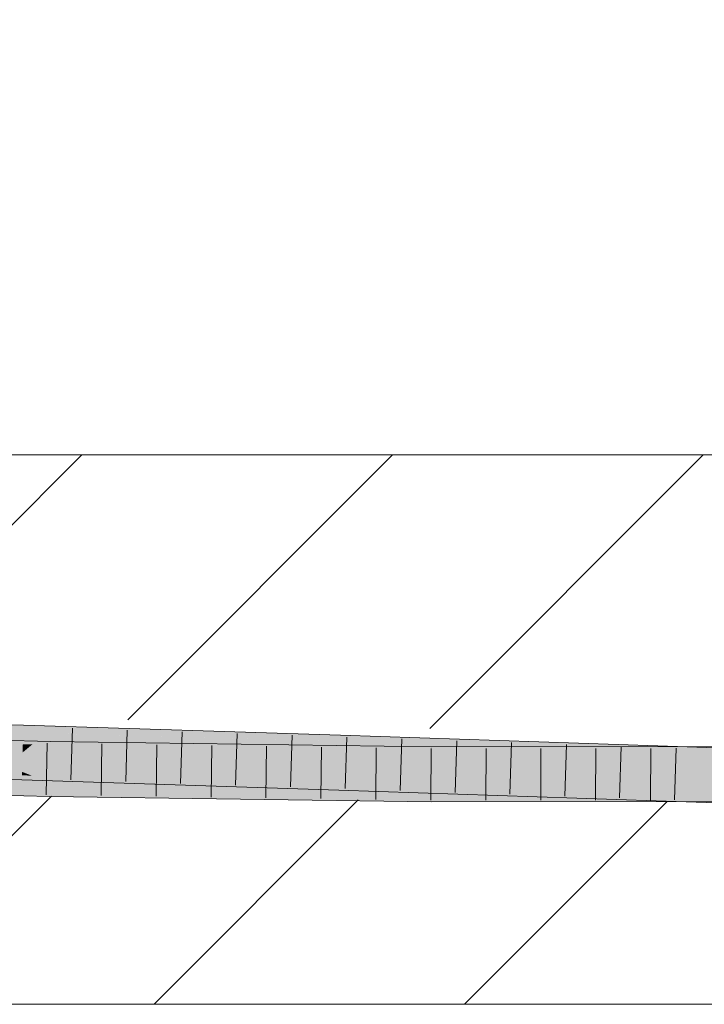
# Model space of a CAD drawing. Extents: x -720 to 300, y 62 to 1107.
# Tile 118 of 250: x 223.91 to 227.03, y 715.6 to 720.08. Entities that reach past the tile are written whole.
import ezdxf
from ezdxf.lldxf.tags import DXFTag

# ---------------------------------------------------------------- set-up
doc = ezdxf.new("R2010")
doc.units = 0
doc.layers.get('0').update_dxf_attribs({"lineweight": 35})
for name, color, linetype, lineweight, true_color in [('E_Detail_Beschriftung', 7, 'Continuous', 13, 0x009900), ('E_Detail_Wandschraffur', 7, 'Continuous', 5, 0xc0c0c0), ('E_Leerrohr 25-A06G9FMB8I', 7, 'Continuous', 9, 0xff8000), ('E_Leerrohr 25-Shading', 7, 'Continuous', 9, 0xff8000)]:
    doc.layers.add(name, color=color, linetype=linetype, lineweight=lineweight, true_color=true_color)
doc.layers.add('E_Detail_Linie_Text_Bem', color=7, linetype='Continuous', lineweight=13)
doc.styles.get("Standard").update_dxf_attribs({"font": 'ARIALN.TTF'})
tags = doc.linetypes.add('fein_strichliert', pattern=[4, 1, -2, 1]).pattern_tags.tags
tags[8:9] = [DXFTag(74, 4), DXFTag(75, 0), DXFTag(340, '0'), DXFTag(46, 0.0), DXFTag(50, 0.0), DXFTag(44, 0.0), DXFTag(45, 0.0)]
tags[6:7] = [DXFTag(74, 4), DXFTag(75, 0), DXFTag(340, '0'), DXFTag(46, 0.0), DXFTag(50, 0.0), DXFTag(44, 0.0), DXFTag(45, 0.0)]
tags[4:5] = [DXFTag(74, 4), DXFTag(75, 0), DXFTag(340, '0'), DXFTag(46, 0.0), DXFTag(50, 0.0), DXFTag(44, 0.0), DXFTag(45, 0.0)]

# ---------------------------------------------------------------- blocks, each defined once
blk = doc.blocks.new('Shading-A06G9FDB8I', base_point=(181.435, 714.5839))
at = {"layer": 'E_Leerrohr 25-Shading', "color": 43, "true_color": 0xd7ab7f}
for points in [[(222.5023, 716.8702), (223.9274, 716.834), (222.5026, 716.8857), (223.9278, 716.849)], [(223.9278, 716.849), (223.9285, 716.8707), (222.5026, 716.8857), (222.503, 716.9069)], [(223.9278, 716.849), (223.9274, 716.834), (224.4811, 716.8304)], [(225.2871, 716.8273), (223.9285, 716.8707), (224.4811, 716.8304), (223.9278, 716.849)], [(222.4355, 716.7975), (224.0518, 716.7955), (222.4364, 716.8341)], [(224.0518, 716.7955), (222.4355, 716.7975), (224.0518, 716.7952), (222.6021, 716.7935)], [(222.6021, 716.7935), (224.0513, 716.7695), (224.0518, 716.7952)], [(222.9149, 716.7883), (222.6021, 716.7935), (224.0511, 716.7589)], [(224.0276, 716.8309), (224.5084, 716.8295), (223.9274, 716.834), (224.4811, 716.8304)], [(225.3728, 716.8245), (224.7056, 716.8289), (225.372, 716.7994), (224.0276, 716.8309)], [(225.2432, 716.8024), (224.0276, 716.8309), (225.3719, 716.7978), (225.3716, 716.7879)], [(225.7879, 716.7552), (225.7879, 716.7709), (224.0513, 716.7695), (224.0518, 716.7955)], [(224.5084, 716.8295), (224.7056, 716.8289), (224.4811, 716.8304)], [(225.2871, 716.8273), (224.4811, 716.8304), (224.7056, 716.8289)], [(224.7056, 716.8289), (225.3728, 716.8245), (225.2871, 716.8273)], [(225.372, 716.7994), (225.2432, 716.8024), (225.3719, 716.7978)], [(226.8162, 716.7408), (225.9964, 716.774), (225.3716, 716.7879), (225.3719, 716.7978)], [(225.9964, 716.774), (225.372, 716.7994), (225.3719, 716.7978)], [(226.817, 716.7631), (226.8174, 716.7755), (225.372, 716.7994), (225.3728, 716.8245)], [(226.8164, 716.7454), (226.817, 716.7631), (225.9964, 716.774), (225.372, 716.7994)], [(224.0513, 716.7695), (222.9149, 716.7883), (224.0511, 716.7589)], [(225.5539, 716.7404), (224.0513, 716.7695), (225.292, 716.7413), (224.0511, 716.7589)], [(225.7879, 716.7552), (224.0513, 716.7695), (225.7878, 716.7396), (225.5539, 716.7404)], [(226.8162, 716.7408), (225.3716, 716.7879), (226.4992, 716.7497)], [(225.7878, 716.7396), (227.011, 716.7609), (225.7879, 716.7552)], [(225.7878, 716.7396), (226.746, 716.7433), (227.011, 716.7609), (227.0108, 716.7491)], [(225.7879, 716.7552), (227.011, 716.7609), (225.7879, 716.7709), (227.0112, 716.7722)], [(226.8164, 716.7454), (225.9964, 716.774), (226.7139, 716.7468)], [(225.9964, 716.774), (226.8162, 716.7408), (226.8163, 716.7429)], [(226.4992, 716.7497), (226.8162, 716.7389), (226.8162, 716.7408)], [(226.746, 716.7433), (227.0108, 716.7444), (227.0108, 716.7491)], [(226.8164, 716.7454), (226.9266, 716.744), (226.817, 716.7631), (226.9268, 716.7606)], [(226.817, 716.7631), (226.9268, 716.7606), (226.8174, 716.7755), (226.927, 716.7721)], [(226.9266, 716.744), (227.9528, 716.7314), (226.9268, 716.7606), (228.2435, 716.7303)], [(226.9268, 716.7606), (228.2435, 716.7303), (226.927, 716.7721), (228.2435, 716.7308)], [(227.0108, 716.7444), (227.6992, 716.7471), (227.0108, 716.7491), (227.6992, 716.7642)], [(227.0108, 716.7491), (227.6992, 716.7642), (227.011, 716.7609)], [(227.011, 716.7609), (227.6992, 716.7642), (227.0112, 716.7722), (227.6992, 716.7728)], [(225.7877, 716.7359), (225.5539, 716.7404), (225.292, 716.7413)], [(225.5419, 716.7386), (225.292, 716.7413), (225.7877, 716.7344)], [(225.7877, 716.7359), (225.5419, 716.7386), (225.7877, 716.7344)], [(225.5539, 716.7404), (225.7877, 716.7359), (225.7878, 716.7396)], [(226.4618, 716.7371), (226.746, 716.7433), (225.7877, 716.7359), (225.7878, 716.7396)], [(226.9185, 716.738), (225.7877, 716.7359), (226.9184, 716.7355), (225.7877, 716.7344)], [(226.4618, 716.7371), (226.9185, 716.739), (226.746, 716.7433), (226.9186, 716.744)], [(226.9185, 716.739), (226.4618, 716.7371), (226.9185, 716.738)], [(226.8163, 716.7429), (226.8164, 716.7454), (226.7139, 716.7468)], [(226.8163, 716.7429), (226.8162, 716.7408), (227.0412, 716.735)], [(226.8162, 716.7408), (226.8162, 716.7389), (228.2427, 716.704), (228.2425, 716.6942)], [(227.0412, 716.735), (227.9528, 716.7314), (226.8163, 716.7429), (226.8164, 716.7454)], [(227.6992, 716.7394), (226.9185, 716.738), (227.6992, 716.7362), (226.9184, 716.7355)], [(226.9185, 716.739), (227.6992, 716.7422), (226.9186, 716.744), (227.6992, 716.7471)], [(227.0107, 716.7381), (227.0107, 716.7394), (226.9185, 716.738), (226.9185, 716.739)], [(227.6992, 716.7422), (227.0107, 716.7394), (227.6992, 716.7394), (227.0107, 716.7381)], [(222.4981, 716.6569), (223.9213, 716.6208), (222.4984, 716.6734), (223.9213, 716.622)], [(222.4984, 716.6734), (223.9213, 716.622), (222.4987, 716.6876), (223.9219, 716.6419)], [(222.4987, 716.6876), (223.9219, 716.6419), (222.4988, 716.6935), (223.9222, 716.6539)], [(223.9222, 716.6539), (223.9223, 716.6573), (222.4988, 716.6935)], [(222.431, 716.6208), (222.5522, 716.6156), (224.0478, 716.5822), (224.0477, 716.5784)], [(222.5522, 716.6156), (223.2377, 716.5864), (224.0477, 716.5784), (224.0475, 716.5673)], [(223.9213, 716.622), (224.0268, 716.6174), (223.9219, 716.6419), (223.9675, 716.6401)], [(223.9213, 716.6208), (224.0268, 716.6174), (223.9213, 716.622)], [(223.9219, 716.6419), (223.9675, 716.6401), (223.9222, 716.6539), (223.9322, 716.6536)], [(223.9322, 716.6536), (223.9223, 716.6573), (223.9222, 716.6539)], [(225.3655, 716.6024), (225.3657, 716.6093), (223.9322, 716.6536), (223.9223, 716.6573)], [(225.3657, 716.6093), (225.3658, 716.6112), (223.9223, 716.6573)], [(223.9322, 716.6536), (223.9675, 716.6401), (225.3655, 716.6024), (225.3649, 716.5842)], [(223.9675, 716.6401), (224.0268, 716.6174), (225.3649, 716.5842), (225.3646, 716.5746)], [(224.0474, 716.5635), (224.0475, 716.5673), (222.5031, 716.6036), (222.503, 716.6037)], [(222.5031, 716.6036), (222.5317, 716.5969), (224.0474, 716.5635), (224.0472, 716.551)], [(222.5317, 716.5969), (222.6022, 716.5801), (224.0472, 716.551), (224.0471, 716.5455)], [(224.0475, 716.5674), (224.4925, 716.5628), (224.0477, 716.5784), (224.1693, 716.5768)], [(224.1693, 716.5768), (224.0478, 716.5822), (224.0477, 716.5784)], [(225.7866, 716.5557), (225.7866, 716.5576), (224.1693, 716.5768), (224.0478, 716.5822)], [(224.4925, 716.5628), (225.7866, 716.5493), (224.1693, 716.5768), (225.7866, 716.5557)], [(225.3646, 716.5746), (226.4961, 716.5363), (225.3649, 716.5842)], [(225.3649, 716.5842), (226.4961, 716.5363), (225.3655, 716.6024), (225.6795, 716.5904)], [(225.3655, 716.6024), (225.6795, 716.5904), (225.3657, 716.6093), (225.4298, 716.607)], [(225.4298, 716.607), (225.3658, 716.6112), (225.3657, 716.6093)], [(226.8103, 716.5577), (226.8104, 716.5616), (225.4298, 716.607), (225.3658, 716.6112)], [(226.8104, 716.5616), (226.8104, 716.5623), (225.3658, 716.6112)], [(225.4298, 716.607), (225.6795, 716.5904), (226.8103, 716.5577), (226.8099, 716.5474)], [(225.6795, 716.5904), (226.4961, 716.5363), (226.8099, 716.5474), (226.8092, 716.5256)], [(224.0471, 716.5455), (225.2912, 716.528), (224.0472, 716.551)], [(224.0472, 716.551), (225.2912, 716.528), (224.0474, 716.5635), (224.6823, 716.5545)], [(224.0474, 716.5635), (224.6823, 716.5545), (224.0475, 716.5673), (224.5169, 716.5617)], [(224.0475, 716.5673), (224.5169, 716.5617), (224.0475, 716.5674), (224.4925, 716.5628)], [(225.7866, 716.5468), (225.7866, 716.5493), (224.5169, 716.5617), (224.4925, 716.5628)], [(224.5169, 716.5617), (224.6823, 716.5545), (225.7866, 716.5468), (225.7865, 716.5388)], [(224.6823, 716.5545), (225.2912, 716.528), (225.7865, 716.5388), (225.7864, 716.521)], [(226.9152, 716.5433), (225.7865, 716.5388), (226.9148, 716.522), (225.7864, 716.521)], [(226.9154, 716.554), (225.7866, 716.5468), (226.9152, 716.5433), (225.7865, 716.5388)], [(225.7866, 716.5494), (225.7866, 716.5493), (226.9155, 716.5587), (226.9155, 716.558)], [(225.7866, 716.5494), (226.9155, 716.5587), (225.7866, 716.5557), (226.2302, 716.558)], [(225.7866, 716.5493), (225.7866, 716.5468), (226.9155, 716.558), (226.9154, 716.5579)], [(226.2302, 716.558), (225.7866, 716.5576), (225.7866, 716.5557)], [(226.9154, 716.5579), (225.7866, 716.5468), (226.9154, 716.554)], [(226.8092, 716.5256), (228.2365, 716.4808), (226.8099, 716.5474), (228.237, 716.4974)], [(226.8099, 716.5474), (228.237, 716.4974), (226.8103, 716.5577), (228.2374, 716.5112)], [(226.8103, 716.5577), (228.2374, 716.5112), (226.8104, 716.5616), (228.2375, 716.517)], [(226.8104, 716.5616), (226.9237, 716.5581), (226.8104, 716.5623), (226.9237, 716.5587)], [(227.0076, 716.5437), (226.9152, 716.5433), (227.0072, 716.5222), (226.9148, 716.522)], [(227.0078, 716.5546), (226.9154, 716.554), (227.0076, 716.5437), (226.9152, 716.5433)], [(226.9154, 716.5579), (227.0078, 716.5588), (226.9155, 716.558)], [(227.0078, 716.5546), (227.0078, 716.5588), (226.9154, 716.554), (226.9154, 716.5579)], [(226.9155, 716.558), (227.0078, 716.5588), (226.9155, 716.5587)], [(226.9237, 716.5581), (228.2375, 716.517), (226.9237, 716.5587), (228.2376, 716.5175)], [(227.0072, 716.5222), (227.6995, 716.5228), (227.0076, 716.5437), (227.6995, 716.5465)], [(227.0076, 716.5437), (227.6995, 716.5465), (227.0078, 716.5546), (227.6995, 716.559)], [(227.0078, 716.5588), (227.0078, 716.5546), (227.6995, 716.5594), (227.6995, 716.559)]]:
    blk.add_solid(points, dxfattribs=at)
at = {"layer": 'E_Leerrohr 25-Shading', "color": 31, "true_color": 0xfabd7f}
for points in [[(223.9273, 716.8312), (223.9274, 716.834), (222.5015, 716.8306), (222.5023, 716.8702)], [(223.9259, 716.783), (222.5008, 716.7962), (223.9251, 716.754), (222.5005, 716.7819)], [(222.5015, 716.8306), (222.5008, 716.7962), (223.9273, 716.8312), (223.9259, 716.783)], [(222.6021, 716.7935), (222.5326, 716.7588), (224.0511, 716.7589), (224.0509, 716.7458)], [(223.9273, 716.8312), (223.9259, 716.783), (224.0276, 716.8309), (223.9692, 716.7825)], [(224.0276, 716.8309), (223.9274, 716.834), (223.9273, 716.8312)], [(224.0276, 716.8309), (223.9692, 716.7825), (225.3716, 716.7879), (225.3708, 716.7649)], [(223.9223, 716.6573), (223.9249, 716.7457), (222.4988, 716.6935), (222.5005, 716.7819)], [(222.5005, 716.7819), (223.9249, 716.7457), (223.9251, 716.754)], [(224.0509, 716.7458), (222.5326, 716.7588), (224.0503, 716.7155), (222.5043, 716.7446)], [(223.9251, 716.754), (223.9249, 716.7457), (223.9346, 716.7538)], [(225.3694, 716.7209), (223.9346, 716.7538), (225.3688, 716.7043), (223.9249, 716.7457)], [(223.9692, 716.7825), (223.9259, 716.783), (223.9346, 716.7538), (223.9251, 716.754)], [(225.3708, 716.7649), (223.9692, 716.7825), (225.3694, 716.7209), (223.9346, 716.7538)], [(225.292, 716.7413), (224.0511, 716.7589), (224.0509, 716.7458)], [(225.3708, 716.7649), (225.3694, 716.7209), (226.4992, 716.7497), (225.6825, 716.7135)], [(226.4992, 716.7497), (225.3716, 716.7879), (225.3708, 716.7649)], [(226.4992, 716.7497), (225.6825, 716.7135), (226.8162, 716.7389), (226.8145, 716.6865)], [(224.0478, 716.5822), (224.0494, 716.6705), (222.431, 716.6208), (222.4332, 716.7092)], [(224.0494, 716.6705), (224.0496, 716.6795), (222.4332, 716.7092), (222.6947, 716.7087)], [(222.6947, 716.7087), (224.0501, 716.7065), (222.489, 716.737), (223.2399, 716.7265)], [(224.0503, 716.7155), (222.5043, 716.7446), (224.0501, 716.7065), (222.5042, 716.7446)], [(224.0496, 716.6795), (224.0501, 716.7065), (222.6947, 716.7087)], [(225.3658, 716.6112), (225.3687, 716.6996), (223.9223, 716.6573), (223.9249, 716.7457)], [(223.9249, 716.7457), (225.3687, 716.6996), (225.3688, 716.7043)], [(224.4941, 716.6959), (224.0501, 716.7061), (224.1709, 716.6775), (224.0496, 716.6795)], [(224.6835, 716.7067), (224.0503, 716.7155), (224.5184, 716.6973), (224.0501, 716.7065)], [(224.5184, 716.6973), (224.0501, 716.7065), (224.4941, 716.6959), (224.0501, 716.7061)], [(224.0509, 716.7458), (224.0503, 716.7155), (225.292, 716.7413), (224.6835, 716.7067)], [(225.7875, 716.6913), (224.6835, 716.7067), (225.7873, 716.6722), (224.5184, 716.6973)], [(225.292, 716.7413), (224.6835, 716.7067), (225.7877, 716.7344), (225.7875, 716.6913)], [(225.3688, 716.7043), (225.3687, 716.6996), (225.4327, 716.7024)], [(225.6825, 716.7135), (225.3694, 716.7209), (225.4327, 716.7024), (225.3688, 716.7043)], [(226.8145, 716.6865), (225.6825, 716.7135), (226.8136, 716.6614), (225.4327, 716.7024)], [(225.7875, 716.6913), (226.9184, 716.7355), (225.7877, 716.7344)], [(226.9184, 716.7355), (225.7875, 716.6913), (227.0106, 716.7316), (227.0098, 716.6834)], [(226.8162, 716.7389), (226.8145, 716.6865), (226.9265, 716.7351), (226.9257, 716.684)], [(228.2423, 716.6898), (228.2425, 716.6942), (226.8162, 716.7389)], [(226.9184, 716.7355), (227.6993, 716.7033), (226.9265, 716.7355), (227.6993, 716.7061)], [(226.9257, 716.684), (228.2414, 716.6542), (226.9265, 716.7351), (228.2423, 716.6898)], [(227.6993, 716.7061), (227.6992, 716.7362), (226.9265, 716.7355)], [(227.0098, 716.6834), (227.6993, 716.679), (227.0106, 716.7316), (227.6993, 716.7033)], [(225.7866, 716.5576), (225.7872, 716.6459), (224.0478, 716.5822), (224.0494, 716.6705)], [(224.0496, 716.6795), (224.0494, 716.6705), (224.1709, 716.6775)], [(224.1709, 716.6775), (224.0494, 716.6705), (225.7872, 716.6505), (225.7872, 716.6459)], [(225.7873, 716.6661), (224.4941, 716.6959), (225.7872, 716.6505), (224.1709, 716.6775)], [(225.7873, 716.6722), (224.5184, 716.6973), (225.7873, 716.6661), (224.4941, 716.6959)], [(226.8104, 716.5623), (226.8133, 716.6506), (225.3658, 716.6112), (225.3687, 716.6996)], [(226.8136, 716.6614), (225.4327, 716.7024), (226.8133, 716.652), (225.3687, 716.6996)], [(225.3687, 716.6996), (226.8133, 716.6506), (226.8133, 716.652)], [(226.9169, 716.647), (225.7873, 716.6656), (226.2311, 716.6464), (225.7872, 716.6505)], [(226.9176, 716.684), (225.7875, 716.6913), (226.9171, 716.6584), (225.7873, 716.6722)], [(225.7873, 716.6661), (226.917, 716.6486), (225.7873, 716.6722), (226.9171, 716.6584)], [(227.0092, 716.6472), (225.7873, 716.6661), (226.9169, 716.647), (225.7873, 716.6656)], [(228.2404, 716.621), (226.8136, 716.6614), (228.24, 716.6068), (226.8133, 716.652)], [(226.8145, 716.6865), (226.8136, 716.6614), (228.2414, 716.6542), (228.2404, 716.621)], [(227.0094, 716.6572), (227.0098, 716.6834), (226.9171, 716.6584), (226.9176, 716.684)], [(227.6993, 716.679), (227.0098, 716.6834), (227.6994, 716.6488), (227.0094, 716.6572)], [(226.2311, 716.6464), (225.7872, 716.6459), (226.2302, 716.558), (225.7866, 716.5576)], [(225.7872, 716.6505), (225.7872, 716.6459), (226.2311, 716.6464)], [(226.9169, 716.647), (226.2311, 716.6464), (226.9155, 716.5587), (226.2302, 716.558)], [(228.2376, 716.5175), (228.24, 716.6058), (226.8104, 716.5623), (226.8133, 716.6506)], [(226.9251, 716.6484), (226.8133, 716.652), (226.9251, 716.6471), (226.8133, 716.6506)], [(226.9155, 716.5587), (227.0078, 716.5588), (226.9169, 716.647), (227.0092, 716.6472)], [(226.917, 716.6486), (227.0092, 716.6472), (226.9171, 716.6584), (227.0094, 716.6572)], [(227.0092, 716.6458), (226.9251, 716.6484), (226.9251, 716.6471)], [(228.24, 716.6058), (228.24, 716.6068), (226.9251, 716.6471), (227.0092, 716.6458)], [(227.0092, 716.6456), (227.0078, 716.5588), (227.6994, 716.6342), (227.6995, 716.5594)], [(227.0092, 716.6472), (227.6994, 716.6488), (227.0094, 716.6572)], [(227.6994, 716.6488), (227.0092, 716.6472), (227.6994, 716.6478)], [(227.0092, 716.6472), (227.6994, 716.6365), (227.6994, 716.6478)], [(227.6994, 716.6365), (227.0092, 716.6472), (227.6994, 716.6342), (227.0092, 716.6456)]]:
    blk.add_solid(points, dxfattribs=at)
blk = doc.blocks.new('Referenz-A06G9FMD8I')
at = {"layer": 'E_Detail_Linie_Text_Bem', "linetype": 'Continuous', "ltscale": 0.13}
for p, q in [((199.5704, 718.0996), (259.5484, 718.0996)), ((259.5484, 715.5996), (211.5704, 715.5996))]:
    blk.add_line(p, q, dxfattribs=at)
at = {"layer": 'E_Detail_Wandschraffur', "linetype": 'ByBlock', "ltscale": 0.13}
for p, q in [((223.0167, 716.9217), (224.1946, 718.0996)), ((225.7791, 716.8556), (227.0231, 718.0996)), ((224.5231, 715.5996), (225.4531, 716.5297))]:
    blk.add_line(p, q, dxfattribs=at)
at = {"layer": 'E_Detail_Wandschraffur', "linetype": 'fein_strichliert', "ltscale": 0.13}
for p, q in [((224.4032, 716.894), (225.6089, 718.0996)), ((223.1089, 715.5996), (224.0561, 716.5469)), ((225.9373, 715.5996), (226.8599, 716.5223))]:
    blk.add_line(p, q, dxfattribs=at)
at = {"layer": 'E_Leerrohr 25-A06G9FMB8I', "linetype": 'Continuous', "ltscale": 0.13}
for p, q in [((223.9285, 716.8707), (222.503, 716.9069)), ((225.3728, 716.8245), (223.9285, 716.8707)), ((224.1517, 716.856), (224.1448, 716.6211)), ((224.4016, 716.848), (224.3946, 716.6131)), ((224.6516, 716.8401), (224.6444, 716.6052)), ((224.0518, 716.7955), (222.4364, 716.8341)), ((225.788, 716.771), (224.0518, 716.7955)), ((224.9016, 716.8321), (224.8941, 716.5972)), ((225.1515, 716.8241), (225.1439, 716.5892)), ((226.8174, 716.7755), (225.3728, 716.8245)), ((225.4015, 716.816), (225.3937, 716.5812)), ((225.6513, 716.8076), (225.6436, 716.5727)), ((225.9012, 716.7991), (225.8935, 716.5642)), ((224.0365, 716.7884), (224.032, 716.5534)), ((224.2862, 716.7847), (224.2822, 716.5497)), ((224.536, 716.7812), (224.5324, 716.5462)), ((224.7858, 716.7776), (224.7826, 716.5427)), ((225.0355, 716.7741), (225.0328, 716.5391)), ((225.2853, 716.7706), (225.283, 716.5356)), ((225.5351, 716.767), (225.5332, 716.532)), ((225.7848, 716.7635), (225.7834, 716.5285)), ((227.6992, 716.7728), (225.788, 716.771)), ((226.0347, 716.7637), (226.0335, 716.5287)), ((226.151, 716.7906), (226.1433, 716.5557)), ((226.2846, 716.7639), (226.2836, 716.5289)), ((226.4009, 716.7821), (226.3932, 716.5473)), ((226.5345, 716.7642), (226.5337, 716.5292)), ((226.6507, 716.7737), (226.643, 716.5388)), ((226.7843, 716.7644), (226.7838, 716.5294)), ((228.2435, 716.7308), (226.8174, 716.7755)), ((226.9005, 716.7654), (226.8929, 716.5305)), ((223.9213, 716.6208), (222.4981, 716.6569)), ((225.3646, 716.5746), (223.9213, 716.6208)), ((224.0471, 716.5456), (222.4301, 716.5842)), ((226.8092, 716.5256), (225.3646, 716.5746)), ((225.7864, 716.521), (224.0471, 716.5456)), ((228.2365, 716.4809), (226.8092, 716.5256)), ((227.6995, 716.5228), (225.7864, 716.521))]:
    blk.add_line(p, q, dxfattribs=at)
at = {"layer": 'E_Detail_Beschriftung', "linetype": 'Continuous', "ltscale": 0.13, "insert": (216.1098, 719.9604), "char_height": 1.4, "attachment_point": 1}
blk.add_mtext('{\\fArial Narrow;Rohdecke}', dxfattribs=at)

msp = doc.modelspace()

# ---------------------------------------------------------------- block references
at = {"color": 8, "lineweight": 25, "ltscale": 0.25, "true_color": 0x808080}
msp.add_blockref('Referenz-A06G9FMD8I', (0, 0), dxfattribs=at)
msp.add_blockref('Shading-A06G9FDB8I', (181.435, 714.5839))

doc.saveas('drawing.dxf')
